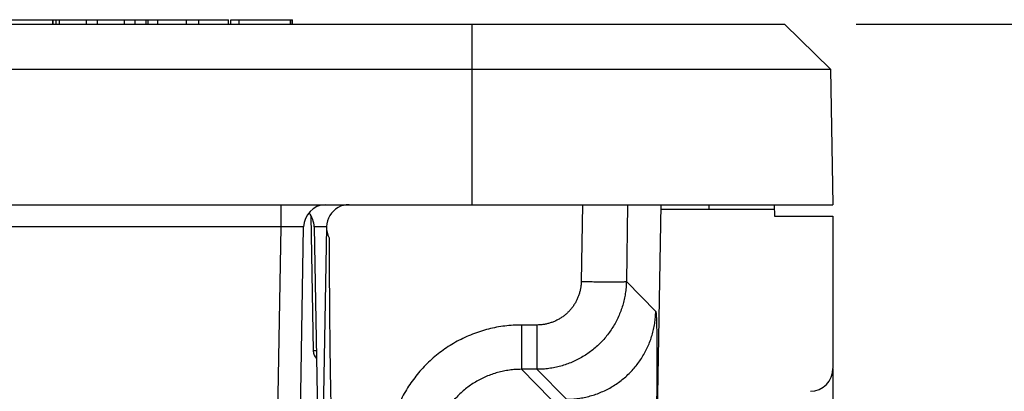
# Model space of a CAD drawing. Header units: inches. Extents: x 0 to 34, y 0 to 22.
# Tile 9 of 38: x 7.138 to 7.996, y 4.959 to 5.283. Entities that reach past the tile are written whole.
import ezdxf

# ---------------------------------------------------------------- set-up
doc = ezdxf.new("R2010")
doc.units = ezdxf.units.IN
doc.header["$LTSCALE"] = 1.87
doc.header["$MEASUREMENT"] = 0
doc.layers.get('0').update_dxf_attribs({"linetype": 'CONTINUOUS'})
doc.layers.add('DIMENSIONS', color=7, linetype='CONTINUOUS')
doc.styles.get("Standard").update_dxf_attribs({"font": 'txt', "width": 0.8})
doc.dimstyles.new('DIMSTYLE_1', dxfattribs={"dimtxt": 0.125, "dimasz": 0.18, "dimexe": 0.18, "dimexo": 0.0625, "dimgap": 0.09, "dimtad": 0, "dimtih": 1, "dimtoh": 1, "dimdec": 3, "dimzin": 4, "dimdsep": 46, "dimtxsty": 'STANDARD', "dimblk": '_FILLED', "dimblk1": '_FILLED', "dimblk2": '_FILLED', "dimcen": 0.09, "dimadec": 0, "dimazin": 0, "dimtp": 0.01, "dimtm": 0.01, "dimtfac": 1, "dimtdec": 3, "dimtofl": 0, "dimtmove": 0, "dimatfit": 3, "dimldrblk": '_FILLED', "dimfxl": 1, "dimtolj": 1, "dimtzin": 4, "dimarcsym": 0})

# ---------------------------------------------------------------- blocks, each defined once
blk = doc.blocks.new('_FILLED')
at = {"color": 0, "linetype": 'BYBLOCK'}
blk.add_solid([(0, 0), (-1, 0.1736), (-1, -0.1736)], dxfattribs=at)
blk = doc.blocks.new('*D2')
at = {"layer": 'DIMENSIONS', "color": 2, "linetype": 'CONTINUOUS'}
for p, q in [((7.86708, 5.27923), (9.56419, 5.27923)), ((9.43919, 5.27923), (9.43919, 4.73104)), ((9.43919, 3.95471), (9.43919, 4.48104)), ((7.69774, 3.95471), (9.56419, 3.95471))]:
    blk.add_line(p, q, dxfattribs=at)
at = {"layer": 'DIMENSIONS', "color": 2, "linetype": 'CONTINUOUS', "xscale": 0.18, "yscale": 0.18, "zscale": 0.18}
for p, rotation in [((9.43919, 5.27923), 90), ((9.43919, 3.95471), 270)]:
    blk.add_blockref('_FILLED', p, dxfattribs=dict(at, rotation=rotation))
at = {"layer": 'DIMENSIONS', "color": 2, "linetype": 'CONTINUOUS', "width": 0.8}
for s, p in [('1.325', (8.77669, 4.54354)), ('[', (9.40169, 4.54354)), ('33.64', (9.50169, 4.54354)), (']', (10.00169, 4.54354))]:
    blk.add_text(s, height=0.125, dxfattribs=at).set_placement(p)

msp = doc.modelspace()

# ---------------------------------------------------------------- linework, layer by layer
at = {"color": 7, "linetype": 'CONTINUOUS'}
for p, q in [((6.91919, 5.28317), (7.31963, 5.28317)), ((7.1665, 5.27923), (7.1665, 5.28317)), ((7.16669, 5.27923), (7.16669, 5.28317)), ((7.16922, 5.27923), (7.16922, 5.28317)), ((7.17231, 5.27923), (7.17231, 5.28317)), ((7.19584, 5.27923), (7.19584, 5.28317)), ((7.20547, 5.27923), (7.20547, 5.28317)), ((7.22902, 5.27923), (7.22902, 5.28317)), ((7.23823, 5.27923), (7.23823, 5.28317)), ((7.24795, 5.27923), (7.24795, 5.28317)), ((7.2495, 5.27923), (7.2495, 5.28317)), ((7.25806, 5.27923), (7.25806, 5.28317)), ((7.28305, 5.27923), (7.28305, 5.28317)), ((7.29376, 5.27923), (7.29376, 5.28317)), ((7.31963, 5.27923), (7.31963, 5.28317)), ((7.32153, 5.28317), (7.37534, 5.28317)), ((7.32153, 5.27923), (7.32153, 5.28317)), ((7.32893, 5.27923), (7.32893, 5.28317)), ((7.37378, 5.27923), (7.37378, 5.28317)), ((7.37515, 5.27923), (7.37515, 5.28317)), ((7.37534, 5.27923), (7.37534, 5.28317)), ((4.39644, 5.27923), (7.80458, 5.27923)), ((7.53173, 5.27923), (7.53173, 5.12175)), ((7.80458, 5.27924), (7.84464, 5.23987)), ((4.66929, 5.23987), (7.53173, 5.23987)), ((7.84463, 5.23987), (7.8467, 5.12175)), ((4.35432, 5.12175), (7.8467, 5.12175)), ((7.36544, 5.10241), (7.36544, 5.12175)), ((7.62832, 5.12175), (7.62717, 5.05473)), ((7.62832, 5.12175), (7.62832, 5.11782)), ((7.66768, 5.12175), (7.66653, 5.05473)), ((7.69658, 5.12175), (7.69096, 4.79973)), ((7.69651, 5.11782), (7.79558, 5.11782)), ((7.73844, 5.12175), (7.73844, 5.11782)), ((7.79551, 5.12175), (7.79569, 5.11175)), ((7.39152, 5.11208), (7.39143, 5.11208)), ((7.39143, 5.11208), (7.39349, 4.9941)), ((7.79569, 5.11175), (7.8467, 5.11175)), ((7.8467, 5.11175), (7.8467, 4.97889)), ((7.36544, 5.10241), (6.16313, 5.10241)), ((7.35534, 4.5242), (7.36544, 5.10241)), ((7.37502, 4.52418), (7.38512, 5.10241)), ((7.40512, 5.10241), (7.39428, 5.10241)), ((7.39428, 5.10241), (7.3997, 4.79172)), ((7.40512, 5.10241), (7.39502, 4.52383)), ((7.66653, 5.05473), (7.69218, 5.02862)), ((7.58856, 5.01676), (7.57509, 5.01676)), ((7.57509, 5.01676), (7.57509, 4.97809)), ((7.58856, 5.01676), (7.58856, 4.97809)), ((7.39617, 4.9941), (7.39349, 4.9941)), ((7.58856, 4.97809), (7.57509, 4.97809)), ((7.60073, 4.95199), (7.57509, 4.97809)), ((7.58856, 4.97809), (7.61421, 4.95199)), ((7.8467, 4.97833), (7.8467, 4.2971))]:
    msp.add_line(p, q, dxfattribs=at)
for centre, radius, start, end in [((7.4048, 5.10207), 0.01968, 92.12343, 178.99996), ((7.42481, 5.10207), 0.01969, 90, 207.71207), ((7.37459, 5.10207), 0.01969, 1, 39.89466), ((7.38159, 5.11191), 0.00984, 1, 1.98776), ((7.40333, 4.99427), 0.00984, 181, 224.25058), ((7.8267, 4.97889), 0.02, 270.99998, 0.01731)]:
    msp.add_arc(centre, radius, start, end, dxfattribs=at)
for points, knots in [([(7.53173, 5.23987), (7.53672, 5.23987), (7.54667, 5.23988), (7.56154, 5.23988), (7.57631, 5.23988), (7.59096, 5.23988), (7.60548, 5.23988), (7.61983, 5.23988), (7.63399, 5.23988), (7.64792, 5.23988), (7.6616, 5.23988), (7.67499, 5.23988), (7.68804, 5.23988), (7.70075, 5.23988), (7.71307, 5.23988), (7.72499, 5.23988), (7.73646, 5.23988), (7.74748, 5.23988), (7.758, 5.23988), (7.76801, 5.23988), (7.77749, 5.23988), (7.78641, 5.23988), (7.79475, 5.23988), (7.80249, 5.23988), (7.80963, 5.23988), (7.81613, 5.23988), (7.82199, 5.23988), (7.82719, 5.23988), (7.83172, 5.23988), (7.83557, 5.23988), (7.83873, 5.23988), (7.8412, 5.23988), (7.84297, 5.23987), (7.84404, 5.23989), (7.84451, 5.23987), (7.84463, 5.23987)], [0, 0, 0, 0, 0.047807, 0.095357, 0.142578, 0.189438, 0.235856, 0.281759, 0.327035, 0.371602, 0.415357, 0.458165, 0.499933, 0.540556, 0.579972, 0.618084, 0.654794, 0.690017, 0.723664, 0.755686, 0.785998, 0.81453, 0.841211, 0.865977, 0.88879, 0.909592, 0.928334, 0.944965, 0.959451, 0.971767, 0.981882, 0.98978, 0.995442, 0.998856, 1, 1, 1, 1]), ([(7.62832, 5.12175), (7.62913, 5.12175), (7.63079, 5.12168), (7.6333, 5.12155), (7.63587, 5.12149), (7.63848, 5.12154), (7.641, 5.12167), (7.64266, 5.12174), (7.64344, 5.12176)], [0, 0, 0, 0, 0.161616, 0.328215, 0.498771, 0.671599, 0.845066, 1, 1, 1, 1]), ([(7.66439, 5.12176), (7.6647, 5.12174), (7.6653, 5.12168), (7.6661, 5.12155), (7.66675, 5.12148), (7.66722, 5.12154), (7.66752, 5.12162), (7.66763, 5.12175), (7.66768, 5.12175)], [0, 0, 0, 0, 0.280404, 0.533803, 0.727521, 0.866188, 0.958017, 1, 1, 1, 1]), ([(7.38512, 5.10241), (7.38512, 5.10244), (7.38495, 5.10244), (7.38475, 5.10248), (7.3843, 5.10249), (7.38374, 5.10252), (7.38301, 5.10253), (7.38213, 5.10254), (7.3811, 5.10255), (7.37995, 5.10255), (7.37867, 5.10255), (7.37727, 5.10255), (7.37578, 5.10254), (7.37419, 5.10253), (7.37254, 5.10251), (7.37082, 5.10249), (7.36905, 5.10247), (7.36725, 5.10244), (7.36604, 5.10242), (7.36544, 5.10241)], [0, 0, 0, 0, 0.004499, 0.017293, 0.038432, 0.067757, 0.105018, 0.149891, 0.201998, 0.26091, 0.326138, 0.397121, 0.473235, 0.553847, 0.638321, 0.725961, 0.81599, 0.907613, 1, 1, 1, 1]), ([(7.40738, 5.09291), (7.40739, 5.08506), (7.40743, 5.07), (7.40754, 5.04829), (7.40769, 5.02833), (7.40786, 5.00996), (7.40806, 4.99307), (7.40828, 4.97751), (7.40852, 4.96318), (7.40877, 4.94999), (7.40903, 4.93784), (7.4093, 4.92664), (7.40958, 4.91632), (7.40986, 4.90681), (7.41014, 4.89805), (7.41042, 4.88997), (7.41071, 4.88253), (7.41099, 4.87568), (7.41127, 4.86936), (7.41155, 4.86354), (7.41182, 4.85818), (7.41209, 4.85324), (7.41236, 4.84869), (7.41262, 4.8445), (7.41288, 4.84064), (7.41314, 4.83709), (7.41339, 4.83381), (7.41363, 4.8308), (7.41387, 4.82803), (7.4141, 4.82548), (7.41433, 4.82314), (7.41455, 4.82098), (7.41477, 4.819), (7.41498, 4.81718), (7.41518, 4.8155), (7.41539, 4.81396), (7.41558, 4.81255), (7.41577, 4.81125), (7.41596, 4.81006), (7.41615, 4.80896), (7.41632, 4.80796), (7.4165, 4.80705), (7.41667, 4.8062), (7.41684, 4.80544), (7.417, 4.80473), (7.41716, 4.80409), (7.41732, 4.80351), (7.41748, 4.80298), (7.41763, 4.80249), (7.41779, 4.80206), (7.41794, 4.80166), (7.41809, 4.8013), (7.41824, 4.80099), (7.41839, 4.8007), (7.41855, 4.80045), (7.4187, 4.80024), (7.41886, 4.80006), (7.41903, 4.79991), (7.4192, 4.79981), (7.41937, 4.79975), (7.41948, 4.79973), (7.41953, 4.79973)], [0, 0, 0, 0, 0.080005, 0.153558, 0.221204, 0.283439, 0.340715, 0.393442, 0.441994, 0.486712, 0.52791, 0.565872, 0.600858, 0.633104, 0.662822, 0.690212, 0.715453, 0.738715, 0.76015, 0.779902, 0.798101, 0.814869, 0.830316, 0.844546, 0.857653, 0.869725, 0.880842, 0.891078, 0.900503, 0.909179, 0.917165, 0.924514, 0.931277, 0.937498, 0.943221, 0.948484, 0.953322, 0.95777, 0.961857, 0.965612, 0.969061, 0.972227, 0.975133, 0.977799, 0.980244, 0.982484, 0.984537, 0.986416, 0.988135, 0.989707, 0.991142, 0.992451, 0.993644, 0.994733, 0.995722, 0.996615, 0.997431, 0.998196, 0.998879, 0.999475, 1, 1, 1, 1]), ([(7.66653, 5.05473), (7.6665, 5.05297), (7.66632, 5.04946), (7.66569, 5.04422), (7.66471, 5.03903), (7.66339, 5.03393), (7.66172, 5.02892), (7.65972, 5.02404), (7.65739, 5.0193), (7.65475, 5.01473), (7.6518, 5.01036), (7.64857, 5.00619), (7.64507, 5.00225), (7.64131, 4.99856), (7.63731, 4.99513), (7.63308, 4.99198), (7.62866, 4.98912), (7.62405, 4.98657), (7.61928, 4.98433), (7.61437, 4.98242), (7.60935, 4.98085), (7.60423, 4.97962), (7.59905, 4.97874), (7.59382, 4.97821), (7.59032, 4.97809), (7.58856, 4.97809)], [0, 0, 0, 0, 0.043528, 0.087047, 0.130562, 0.174081, 0.21761, 0.261151, 0.304702, 0.348254, 0.391788, 0.435284, 0.478756, 0.522227, 0.565706, 0.60918, 0.652642, 0.696104, 0.739576, 0.783039, 0.826462, 0.869846, 0.913217, 0.956598, 1, 1, 1, 1]), ([(7.62717, 5.05473), (7.62715, 5.05375), (7.62704, 5.05179), (7.62666, 5.04886), (7.62604, 5.04594), (7.6252, 5.04305), (7.62412, 5.04023), (7.62283, 5.03749), (7.62132, 5.03486), (7.61961, 5.03236), (7.61772, 5.03001), (7.61566, 5.02781), (7.61343, 5.02579), (7.61105, 5.02394), (7.60852, 5.02227), (7.60586, 5.02081), (7.6031, 5.01956), (7.60026, 5.01854), (7.59736, 5.01774), (7.59443, 5.01717), (7.5915, 5.01684), (7.58954, 5.01676), (7.58856, 5.01676)], [0, 0, 0, 0, 0.04874, 0.098035, 0.147791, 0.197905, 0.248268, 0.298766, 0.349281, 0.399697, 0.449935, 0.500065, 0.550197, 0.600434, 0.650848, 0.70136, 0.751853, 0.80221, 0.852314, 0.902051, 0.951317, 1, 1, 1, 1]), ([(7.62717, 5.05473), (7.62824, 5.05471), (7.63038, 5.05467), (7.63356, 5.05462), (7.6367, 5.05458), (7.63978, 5.05454), (7.64278, 5.05451), (7.64567, 5.05449), (7.64844, 5.05447), (7.65106, 5.05446), (7.65353, 5.05445), (7.65582, 5.05445), (7.65792, 5.05445), (7.65981, 5.05447), (7.66148, 5.05449), (7.66293, 5.05451), (7.66414, 5.05454), (7.66509, 5.05458), (7.66581, 5.05461), (7.66624, 5.05467), (7.66648, 5.05468), (7.66653, 5.05473)], [0, 0, 0, 0, 0.081639, 0.162731, 0.242736, 0.321119, 0.397358, 0.470942, 0.541382, 0.608206, 0.670969, 0.729251, 0.782664, 0.830852, 0.873493, 0.910305, 0.941042, 0.965505, 0.983534, 0.995029, 1, 1, 1, 1]), ([(7.61421, 4.95199), (7.61596, 4.95199), (7.61947, 4.95211), (7.62471, 4.95264), (7.62991, 4.95353), (7.63503, 4.95477), (7.64006, 4.95634), (7.64497, 4.95826), (7.64974, 4.9605), (7.65434, 4.96305), (7.65877, 4.96592), (7.66299, 4.96907), (7.66699, 4.9725), (7.67075, 4.9762), (7.67425, 4.98013), (7.67748, 4.9843), (7.68042, 4.98867), (7.68305, 4.99324), (7.68538, 4.99797), (7.68738, 5.00284), (7.68904, 5.00784), (7.69037, 5.01294), (7.69134, 5.01812), (7.69197, 5.02335), (7.69215, 5.02686), (7.69218, 5.02862)], [0, 0, 0, 0, 0.043473, 0.086947, 0.130421, 0.173897, 0.217373, 0.260851, 0.304329, 0.347807, 0.391287, 0.434767, 0.478247, 0.521728, 0.565209, 0.60869, 0.652171, 0.695652, 0.739133, 0.782612, 0.826091, 0.86957, 0.913047, 0.956524, 1, 1, 1, 1]), ([(7.69218, 5.02862), (7.69228, 5.02852), (7.69234, 5.02805), (7.69248, 5.02721), (7.69258, 5.02582), (7.69269, 5.02398), (7.69278, 5.02165), (7.69286, 5.01886), (7.69294, 5.01561), (7.693, 5.01191), (7.69305, 5.00778), (7.69309, 5.00323), (7.69312, 4.99829), (7.69314, 4.99296), (7.69314, 4.98726), (7.69313, 4.98121), (7.69311, 4.97485), (7.69308, 4.96818), (7.69303, 4.96123), (7.69298, 4.95403), (7.69291, 4.9466), (7.69283, 4.93897), (7.69274, 4.93118), (7.69264, 4.92323), (7.69253, 4.91517), (7.69241, 4.90703), (7.69228, 4.89884), (7.69219, 4.89337), (7.69214, 4.89064)], [0, 0, 0, 0, 0.002968, 0.009374, 0.019315, 0.032754, 0.049618, 0.069854, 0.093438, 0.12029, 0.15027, 0.183246, 0.219124, 0.257802, 0.299134, 0.342972, 0.389146, 0.437491, 0.487868, 0.540137, 0.594075, 0.649397, 0.705913, 0.763516, 0.822028, 0.881154, 0.940582, 1, 1, 1, 1]), ([(7.57509, 5.01676), (7.57266, 5.01676), (7.56781, 5.01661), (7.56056, 5.01594), (7.55335, 5.01481), (7.54622, 5.01324), (7.53921, 5.01122), (7.53233, 5.00878), (7.52562, 5.0059), (7.51909, 5.00262), (7.51279, 4.99894), (7.50673, 4.99488), (7.50093, 4.99045), (7.49542, 4.98566), (7.49022, 4.98055), (7.48534, 4.97512), (7.48082, 4.96939), (7.47665, 4.9634), (7.47287, 4.95715), (7.46948, 4.95068), (7.46649, 4.94402), (7.46394, 4.93718), (7.46181, 4.9302), (7.46011, 4.9231), (7.45886, 4.91591), (7.45807, 4.90868), (7.45784, 4.90385), (7.45779, 4.90143)], [0, 0, 0, 0, 0.039867, 0.079837, 0.119861, 0.159893, 0.199895, 0.239895, 0.279943, 0.320011, 0.360034, 0.400022, 0.440028, 0.480058, 0.520077, 0.560079, 0.600089, 0.640123, 0.68018, 0.720241, 0.760273, 0.800272, 0.840288, 0.880342, 0.920367, 0.960281, 1, 1, 1, 1]), ([(7.57509, 4.97809), (7.57333, 4.97809), (7.56982, 4.97797), (7.56458, 4.97744), (7.55939, 4.97655), (7.55427, 4.97532), (7.54924, 4.97375), (7.54434, 4.97183), (7.53957, 4.9696), (7.53496, 4.96704), (7.53054, 4.96418), (7.52632, 4.96103), (7.52232, 4.9576), (7.51857, 4.95391), (7.51507, 4.94997), (7.51184, 4.9458), (7.5089, 4.94143), (7.50627, 4.93686), (7.50394, 4.93213), (7.50195, 4.92725), (7.50028, 4.92224), (7.49896, 4.91714), (7.49798, 4.91195), (7.49736, 4.90671), (7.49718, 4.9032), (7.49715, 4.90144)], [0, 0, 0, 0, 0.043458, 0.08691, 0.13036, 0.173808, 0.217258, 0.26071, 0.304164, 0.347618, 0.391069, 0.43452, 0.477975, 0.521434, 0.564897, 0.608368, 0.651849, 0.695338, 0.738835, 0.782339, 0.825852, 0.869376, 0.912912, 0.956464, 1, 1, 1, 1])]:
    msp.add_open_spline(points, degree=3, knots=knots, dxfattribs=at)

# ---------------------------------------------------------------- dimensions: what is measured, and where the dimension line sits
at = {"layer": 'DIMENSIONS', "color": 2, "linetype": 'CONTINUOUS'}
dim = msp.add_linear_dim(base=(9.43919, 3.95471), p1=(7.86708, 5.27923), p2=(7.69774, 3.95471), angle=270, dimstyle='DIMSTYLE_1', dxfattribs=at)
dim.commit()
dim.dimension.update_dxf_attribs({"geometry": '*D2', "text_midpoint": (9.43919, 4.60604), "dimtype": 160})

doc.saveas('drawing.dxf')
